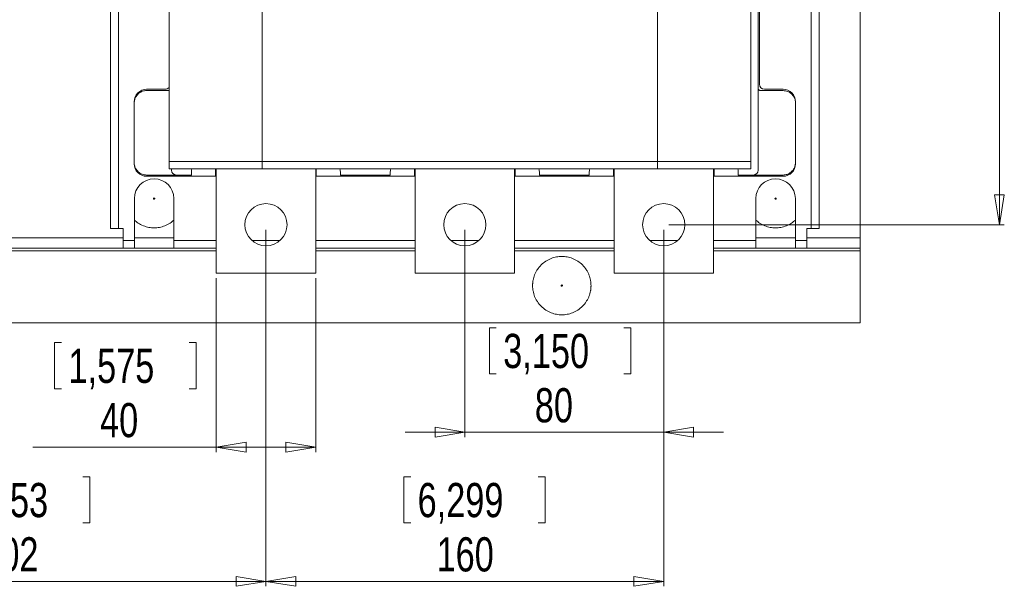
# Model space of a CAD drawing. Header units: millimetres. Extents: x 0 to 1189, y 0 to 841.
# Tile 6 of 15: x 300 to 498, y 481 to 595. Entities that reach past the tile are written whole.
import ezdxf

# ---------------------------------------------------------------- set-up
doc = ezdxf.new("R2010")
doc.units = ezdxf.units.MM
doc.styles.add('SLDTEXTSTYLE3', font='TXT', dxfattribs={"width": 0.75})
doc.dimstyles.new('SLDDIMSTYLE0', dxfattribs={"dimtxt": 6.879167, "dimasz": 6, "dimexe": 0, "dimexo": 0.0625, "dimgap": 1.719792, "dimtad": 2, "dimdec": 1, "dimlfac": 2, "dimrnd": 1e-09, "dimzin": 12, "dimdsep": 46, "dimtxsty": 'SLDTEXTSTYLE3', "dimblk1": 'CLOSED', "dimblk2": 'CLOSED', "dimsah": 1, "dimcen": 0.09, "dimadec": 0, "dimazin": 0, "dimtfac": 1, "dimtdec": 1, "dimtofl": 0, "dimtmove": 0, "dimatfit": 3, "dimldrblk": 'CLOSED', "dimfxl": 0, "dimtolj": 1, "dimtzin": 12, "dimarcsym": 0})
doc.dimstyles.new('SLDDIMSTYLE1', dxfattribs={"dimtxt": 6.879167, "dimasz": 6, "dimexe": 0, "dimexo": 0.0625, "dimgap": 1.719792, "dimtad": 2, "dimdec": 1, "dimlfac": 2, "dimrnd": 1e-09, "dimzin": 12, "dimdsep": 46, "dimtxsty": 'SLDTEXTSTYLE3', "dimblk1": 'CLOSED', "dimblk2": 'CLOSED', "dimsah": 1, "dimcen": 0.09, "dimadec": 0, "dimazin": 0, "dimtfac": 1, "dimtdec": 1, "dimtofl": 0, "dimtmove": 0, "dimatfit": 3, "dimldrblk": 'CLOSED', "dimfxl": 0, "dimtolj": 1, "dimtzin": 12, "dimarcsym": 0})

# ---------------------------------------------------------------- blocks, each defined once
blk = doc.blocks.new('_CLOSED')
at = {"color": 0, "linetype": 'ByBlock', "lineweight": -2}
for p, q in [((-1, 0.166667), (0, 0)), ((-1, 0.166667), (-1, -0.166667)), ((0, 0), (-1, -0.166667)), ((0, 0), (-1, 0))]:
    blk.add_line(p, q, dxfattribs=at)
blk = doc.blocks.new('*D7')
at = {"color": 7, "linetype": 'Continuous', "lineweight": 0}
for p, q in [((248.61, 552.34), (248.61, 480.59)), ((349.61, 552.34), (349.61, 480.59)), ((285.74, 502.62), (285.74, 493.33)), ((285.74, 502.62), (287.13, 502.62)), ((314.17, 502.62), (312.78, 502.62)), ((314.17, 502.62), (314.17, 493.33)), ((285.74, 493.33), (287.13, 493.33)), ((314.17, 493.33), (312.78, 493.33)), ((248.61, 481.59), (349.61, 481.59))]:
    blk.add_line(p, q, dxfattribs=at)
at = {"color": 7, "linetype": 'Continuous', "lineweight": 0, "xscale": 6, "yscale": 6, "rotation": 180.0000000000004}
blk.add_blockref('_CLOSED', (248.61, 481.59, -42.83), dxfattribs=at)
at = {"color": 7, "linetype": 'Continuous', "lineweight": 0, "xscale": 6, "yscale": 6}
blk.add_blockref('_CLOSED', (349.61, 481.59, -42.83), dxfattribs=at)
at = {"color": 7, "linetype": 'Continuous', "lineweight": 0, "char_height": 6.879, "attachment_point": 1, "style": 'SLDTEXTSTYLE3'}
for s, insert in [('7,953', (288.53, 501.38)), ('202', (292.34, 490.46))]:
    blk.add_mtext(s, dxfattribs=dict(at, insert=insert))
blk = doc.blocks.new('*D8')
at = {"color": 7, "linetype": 'Continuous', "lineweight": 0}
for p, q in [((349.61, 552.34), (349.61, 480.59)), ((429.61, 552.34), (429.61, 480.59)), ((377.33, 502.62), (377.33, 493.33)), ((377.33, 502.62), (378.72, 502.62)), ((405.76, 502.62), (404.36, 502.62)), ((405.76, 502.62), (405.76, 493.33)), ((377.33, 493.33), (378.72, 493.33)), ((405.76, 493.33), (404.36, 493.33)), ((349.61, 481.59), (429.61, 481.59))]:
    blk.add_line(p, q, dxfattribs=at)
at = {"color": 7, "linetype": 'Continuous', "lineweight": 0, "xscale": 6, "yscale": 6, "rotation": 180.0000000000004}
blk.add_blockref('_CLOSED', (349.61, 481.59, -42.83), dxfattribs=at)
at = {"color": 7, "linetype": 'Continuous', "lineweight": 0, "xscale": 6, "yscale": 6}
blk.add_blockref('_CLOSED', (429.61, 481.59, -42.83), dxfattribs=at)
at = {"color": 7, "linetype": 'Continuous', "lineweight": 0, "char_height": 6.879, "attachment_point": 1, "style": 'SLDTEXTSTYLE3'}
for s, insert in [('6,299', (380.11, 501.38)), ('160', (383.92, 490.46))]:
    blk.add_mtext(s, dxfattribs=dict(at, insert=insert))
blk = doc.blocks.new('*D9')
at = {"color": 7, "linetype": 'Continuous', "lineweight": 0}
for p, q in [((389.61, 552.34), (389.61, 510.59)), ((429.61, 552.34), (429.61, 510.59)), ((394.54, 532.62), (394.54, 523.33)), ((394.54, 532.62), (395.94, 532.62)), ((422.97, 532.62), (421.58, 532.62)), ((422.97, 532.62), (422.97, 523.33)), ((394.54, 523.33), (395.94, 523.33)), ((422.97, 523.33), (421.58, 523.33)), ((389.61, 511.59), (377.61, 511.59)), ((389.61, 511.59), (429.61, 511.59)), ((429.61, 511.59), (441.61, 511.59))]:
    blk.add_line(p, q, dxfattribs=at)
at = {"color": 7, "linetype": 'Continuous', "lineweight": 0, "xscale": 6, "yscale": 6}
blk.add_blockref('_CLOSED', (389.61, 511.59, -42.83), dxfattribs=at)
at = {"color": 7, "linetype": 'Continuous', "lineweight": 0, "xscale": 6, "yscale": 6, "rotation": 180.0000000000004}
blk.add_blockref('_CLOSED', (429.61, 511.59, -42.83), dxfattribs=at)
at = {"color": 7, "linetype": 'Continuous', "lineweight": 0, "char_height": 6.879, "attachment_point": 1, "style": 'SLDTEXTSTYLE3'}
for s, insert in [('3,150', (397.33, 531.38)), ('80', (403.68, 520.46))]:
    blk.add_mtext(s, dxfattribs=dict(at, insert=insert))
blk = doc.blocks.new('*D10')
at = {"color": 7, "linetype": 'Continuous', "lineweight": 0}
for p, q in [((339.61, 542.59), (339.61, 507.6)), ((359.61, 542.59), (359.61, 507.6)), ((307.11, 529.63), (307.11, 520.35)), ((307.11, 529.63), (308.5, 529.63)), ((335.54, 529.63), (334.14, 529.63)), ((335.54, 529.63), (335.54, 520.35)), ((307.11, 520.35), (308.5, 520.35)), ((335.54, 520.35), (334.14, 520.35)), ((339.61, 508.6), (302.73, 508.6)), ((359.61, 508.6), (339.61, 508.6))]:
    blk.add_line(p, q, dxfattribs=at)
at = {"color": 7, "linetype": 'Continuous', "lineweight": 0, "xscale": 6, "yscale": 6}
for p, rotation in [((339.61, 508.6, -42.83), 180.0000000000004), ((359.61, 508.6, -42.83), 360.0000000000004)]:
    blk.add_blockref('_CLOSED', p, dxfattribs=dict(at, rotation=rotation))
at = {"color": 7, "linetype": 'Continuous', "lineweight": 0, "char_height": 6.879, "attachment_point": 1, "style": 'SLDTEXTSTYLE3'}
for s, insert in [('1,575', (309.89, 528.39)), ('40', (316.24, 517.47))]:
    blk.add_mtext(s, dxfattribs=dict(at, insert=insert))
blk = doc.blocks.new('*D11')
at = {"color": 7, "linetype": 'Continuous', "lineweight": 0}
for p, q in [((430.61, 688.84), (498.11, 688.84)), ((497.11, 688.84), (497.11, 553.34)), ((476.08, 641.2), (485.36, 641.2)), ((476.08, 641.2), (476.08, 639.81)), ((485.36, 641.2), (485.36, 639.81)), ((476.08, 607.68), (476.08, 609.08)), ((485.36, 607.68), (485.36, 609.08)), ((476.08, 607.68), (485.36, 607.68)), ((430.61, 553.34), (498.11, 553.34))]:
    blk.add_line(p, q, dxfattribs=at)
at = {"color": 7, "linetype": 'Continuous', "lineweight": 0, "xscale": 6, "yscale": 6}
for p, rotation in [((497.11, 688.84, -42.83), 90.0000000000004), ((497.11, 553.34, -42.83), 270.0000000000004)]:
    blk.add_blockref('_CLOSED', p, dxfattribs=dict(at, rotation=rotation))
at = {"color": 7, "linetype": 'Continuous', "lineweight": 0, "char_height": 6.879, "attachment_point": 1, "rotation": 90, "style": 'SLDTEXTSTYLE3'}
for s, insert in [('10,669', (477.32, 610.47)), ('271', (488.24, 616.82))]:
    blk.add_mtext(s, dxfattribs=dict(at, insert=insert))

msp = doc.modelspace()

# ---------------------------------------------------------------- linework, layer by layer
at = {"color": 7, "linetype": 'Continuous', "lineweight": 15}
for p, q in [((469.1089, 550.6885), (469.1089, 691.4885)), ((318.3589, 691.0885), (318.3589, 552.5885)), ((319.9589, 691.0885), (319.9589, 552.5885)), ((459.2589, 552.5885), (459.2589, 691.0885)), ((460.8589, 552.5885), (460.8589, 691.0885)), ((330.1089, 678.0885), (330.1089, 566.0885)), ((447.1089, 678.0885), (447.1089, 566.0885)), ((448.6089, 677.8445), (448.6089, 564.3325)), ((448.8589, 660.5885), (448.8589, 581.5885)), ((348.8553, 566.0885), (348.8553, 602.0885)), ((428.3625, 602.0885), (428.3625, 566.0885)), ((325.6089, 580.5885), (329.3589, 580.5885)), ((325.6089, 580.3325), (330.1089, 580.3325)), ((449.1089, 580.3325), (453.6089, 580.3325)), ((449.8589, 580.5885), (453.6089, 580.5885)), ((323.1089, 565.8325), (323.1089, 577.8325)), ((456.1089, 577.8325), (456.1089, 565.8325)), ((330.1089, 566.0885), (348.8553, 566.0885)), ((330.1089, 566.0885), (330.1089, 564.5885)), ((330.1089, 564.5885), (348.8553, 564.5885)), ((330.6089, 564.3325), (330.6089, 564.5885)), ((339.4839, 563.0885), (339.4839, 564.5885)), ((339.6089, 543.5885), (339.6089, 564.5885)), ((428.3625, 566.0885), (348.8553, 566.0885)), ((348.8553, 566.0885), (348.8553, 564.5885)), ((348.8553, 564.5885), (428.3625, 564.5885)), ((359.6089, 564.5885), (359.6089, 543.5885)), ((359.7339, 564.5885), (359.7339, 563.0885)), ((379.4839, 563.0885), (379.4839, 564.5885)), ((379.6089, 543.5885), (379.6089, 564.5885)), ((399.6089, 564.5885), (399.6089, 543.5885)), ((399.7339, 564.5885), (399.7339, 563.0885)), ((419.4839, 563.0885), (419.4839, 564.5885)), ((419.6089, 543.5885), (419.6089, 564.5885)), ((428.3625, 566.0885), (428.3625, 564.5885)), ((428.3625, 566.0885), (447.1089, 566.0885)), ((428.3625, 564.5885), (447.1089, 564.5885)), ((439.6089, 564.5885), (439.6089, 543.5885)), ((439.7339, 564.5885), (439.7339, 563.0885)), ((447.1089, 566.0885), (447.1089, 564.5885)), ((331.6089, 563.3325), (325.6089, 563.3325)), ((339.4839, 563.0885), (325.6089, 563.0885)), ((334.6089, 563.3325), (331.6089, 563.3325)), ((334.6089, 563.3325), (334.6089, 563.8325)), ((339.6089, 563.0885), (339.4839, 563.0885)), ((359.7339, 563.0885), (359.6089, 563.0885)), ((379.4839, 563.0885), (359.7339, 563.0885)), ((364.6089, 563.8325), (364.6089, 563.3325)), ((374.6089, 563.3325), (364.6089, 563.3325)), ((374.6089, 563.3325), (374.6089, 563.8325)), ((379.6089, 563.0885), (379.4839, 563.0885)), ((399.7339, 563.0885), (399.6089, 563.0885)), ((419.4839, 563.0885), (399.7339, 563.0885)), ((404.6089, 563.8325), (404.6089, 563.3325)), ((414.6089, 563.3325), (404.6089, 563.3325)), ((414.6089, 563.3325), (414.6089, 563.8325)), ((419.6089, 563.0885), (419.4839, 563.0885)), ((439.7339, 563.0885), (439.6089, 563.0885)), ((453.6089, 563.0885), (439.7339, 563.0885)), ((444.6089, 563.3325), (444.6089, 563.8325)), ((447.6089, 563.3325), (444.6089, 563.3325)), ((453.6089, 563.3325), (447.6089, 563.3325)), ((323.1376, 550.1885), (323.1376, 558.5885)), ((331.0802, 558.5885), (331.0802, 550.1885)), ((448.1376, 550.1885), (448.1376, 558.5885)), ((456.0802, 558.5885), (456.0802, 550.1885)), ((318.3589, 552.5885), (319.9589, 552.5885)), ((319.9589, 552.5885), (320.8589, 552.5885)), ((320.8589, 552.5885), (320.8589, 550.1885)), ((458.3589, 552.5885), (459.2589, 552.5885)), ((458.3589, 550.1885), (458.3589, 552.5885)), ((459.2589, 552.5885), (460.8589, 552.5885)), ((277.3589, 550.6885), (320.8589, 550.6885)), ((323.1376, 550.6885), (331.0802, 550.6885)), ((448.1376, 550.6885), (456.0802, 550.6885)), ((458.3589, 550.6885), (469.1089, 550.6885)), ((469.1089, 548.5885), (469.1089, 550.6885)), ((277.3589, 548.5885), (320.8589, 548.5885)), ((320.8589, 550.1885), (323.1376, 550.1885)), ((320.8589, 550.1885), (320.8589, 548.5885)), ((320.8589, 548.5885), (323.1376, 548.5885)), ((323.1376, 548.5885), (323.1376, 550.1885)), ((323.1376, 548.5885), (331.0802, 548.5885)), ((331.0802, 550.1885), (331.0802, 548.5885)), ((331.0802, 550.1885), (339.6089, 550.1885)), ((331.0802, 548.5885), (339.6089, 548.5885)), ((346.7558, 550.1885), (352.4619, 550.1885)), ((359.6089, 550.1885), (379.6089, 550.1885)), ((359.6089, 548.5885), (379.6089, 548.5885)), ((386.7558, 550.1885), (392.4619, 550.1885)), ((399.6089, 550.1885), (419.6089, 550.1885)), ((399.6089, 548.5885), (419.6089, 548.5885)), ((426.7558, 550.1885), (432.4619, 550.1885)), ((439.6089, 550.1885), (448.1376, 550.1885)), ((439.6089, 548.5885), (448.1376, 548.5885)), ((448.1376, 548.5885), (448.1376, 550.1885)), ((448.1376, 548.5885), (456.0802, 548.5885)), ((456.0802, 550.1885), (458.3589, 550.1885)), ((456.0802, 550.1885), (456.0802, 548.5885)), ((456.0802, 548.5885), (458.3589, 548.5885)), ((458.3589, 548.5885), (458.3589, 550.1885)), ((458.3589, 548.5885), (469.1089, 548.5885)), ((469.1089, 548.5885), (469.1089, 548.0885)), ((339.6089, 548.0885), (258.6089, 548.0885)), ((379.6089, 548.0885), (359.6089, 548.0885)), ((419.6089, 548.0885), (399.6089, 548.0885)), ((469.1089, 548.0885), (439.6089, 548.0885)), ((469.1089, 533.5885), (469.1089, 548.0885)), ((359.6089, 543.5885), (339.6089, 543.5885)), ((399.6089, 543.5885), (379.6089, 543.5885)), ((439.6089, 543.5885), (419.6089, 543.5885)), ((129.1089, 533.5885), (469.1089, 533.5885))]:
    msp.add_line(p, q, dxfattribs=at)
at = {"color": 7, "linetype": 'Continuous', "lineweight": 15, "flags": 128}
for points in [[(334.6089, 563.8325), (334.6569, 564.3202), (334.7259, 564.5885)], [(364.4918, 564.5885), (364.5608, 564.3202), (364.6089, 563.8325)], [(374.6089, 563.8325), (374.6569, 564.3202), (374.7259, 564.5885)], [(404.4918, 564.5885), (404.5608, 564.3202), (404.6089, 563.8325)], [(414.6089, 563.8325), (414.6569, 564.3202), (414.7259, 564.5885)], [(444.4918, 564.5885), (444.5608, 564.3202), (444.6089, 563.8325)]]:
    msp.add_lwpolyline(points, dxfattribs=at)
at = {"color": 7, "linetype": 'Continuous', "lineweight": 15}
for centre in [(349.6089, 553.3385), (389.6089, 553.3385), (429.6089, 553.3385)]:
    msp.add_circle(centre, 4.25, dxfattribs=at)
for centre, radius, start, end in [((325.6089, 578.0885), 2.5, 90, 180), ((329.3589, 581.5885), 1, 270, 318.590378), ((449.8589, 581.5885), 1, 180, 270), ((453.6089, 578.0885), 2.5, 0, 90), ((325.6089, 565.5885), 2.5, 180, 270), ((453.6089, 565.5885), 2.5, 270, 0), ((327.1089, 558.5885), 3.9713, 0, 180), ((331.6089, 564.3325), 1, 180, 270), ((447.6089, 564.3325), 1, 270, 0), ((452.1089, 558.5885), 3.9713, 0, 180)]:
    msp.add_arc(centre, radius, start, end, dxfattribs=at)
for points, knots in [([(323.1089, 577.8325), (323.129, 578.0698), (323.1692, 578.5432), (323.4956, 579.2382), (324.0298, 579.8302), (324.7696, 580.2503), (325.3349, 580.3057), (325.6089, 580.3325)], [0, 0, 0, 0, 0.16554611, 0.33030214, 0.55603118, 0.78488416, 1, 1, 1, 1]), ([(449.1089, 580.3325), (449.0527, 580.338), (448.9404, 580.349), (448.7906, 580.4352), (448.6775, 580.5619), (448.6174, 580.7025), (448.6113, 580.7955), (448.6089, 580.8325)], [0, 0, 0, 0, 0.21463683, 0.42927951, 0.64381638, 0.85840048, 1, 1, 1, 1]), ([(453.6089, 580.3325), (453.9247, 580.2969), (454.5559, 580.2257), (455.3137, 579.7271), (455.8196, 579.0797), (456.0725, 578.4191), (456.0982, 578.0047), (456.1089, 577.8325)], [0, 0, 0, 0, 0.2483194, 0.4962295, 0.71024726, 0.87958397, 1, 1, 1, 1]), ([(325.6089, 563.3325), (325.293, 563.3681), (324.6619, 563.4393), (323.904, 563.9379), (323.3981, 564.5853), (323.1452, 565.2459), (323.1196, 565.6603), (323.1089, 565.8325)], [0, 0, 0, 0, 0.2483194, 0.4962295, 0.71024726, 0.87958397, 1, 1, 1, 1]), ([(456.1089, 565.8325), (456.0887, 565.5952), (456.0486, 565.1218), (455.7221, 564.4268), (455.1879, 563.8348), (454.4482, 563.4147), (453.8828, 563.3593), (453.6089, 563.3325)], [0, 0, 0, 0, 0.16554611, 0.33030214, 0.55603118, 0.78488416, 1, 1, 1, 1]), ([(327.2339, 558.5885), (327.2334, 558.5969), (327.2326, 558.6133), (327.2254, 558.6368), (327.2137, 558.6584), (327.1927, 558.6835), (327.1583, 558.7077), (327.109, 558.7164), (327.0596, 558.7077), (327.0229, 558.682), (326.9992, 558.652), (326.9861, 558.6214), (326.9846, 558.5996), (326.9839, 558.5885)], [0, 0, 0, 0, 0.064038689, 0.125484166, 0.186839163, 0.25061706, 0.375006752, 0.500119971, 0.624509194, 0.74962199, 0.833616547, 0.915055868, 1, 1, 1, 1]), ([(326.9839, 558.5885), (326.9843, 558.5801), (326.9852, 558.5637), (326.9924, 558.5402), (327.0041, 558.5186), (327.025, 558.4935), (327.0595, 558.4693), (327.1088, 558.4606), (327.1582, 558.4693), (327.1949, 558.495), (327.2185, 558.5249), (327.2316, 558.5556), (327.2331, 558.5774), (327.2339, 558.5885)], [0, 0, 0, 0, 0.06403869, 0.12548417, 0.18683916, 0.25061706, 0.37500675, 0.50011997, 0.62450919, 0.74962199, 0.83361655, 0.91505587, 1, 1, 1, 1]), ([(452.2339, 558.5885), (452.2334, 558.5969), (452.2326, 558.6133), (452.2254, 558.6368), (452.2137, 558.6584), (452.1927, 558.6835), (452.1583, 558.7077), (452.109, 558.7164), (452.0596, 558.7077), (452.0229, 558.682), (451.9992, 558.652), (451.9861, 558.6214), (451.9846, 558.5996), (451.9839, 558.5885)], [0, 0, 0, 0, 0.06403869, 0.12548417, 0.18683916, 0.25061706, 0.37500675, 0.50011997, 0.62450919, 0.74962199, 0.83361655, 0.91505587, 1, 1, 1, 1]), ([(451.9839, 558.5885), (451.9843, 558.5801), (451.9852, 558.5637), (451.9924, 558.5402), (452.0041, 558.5186), (452.025, 558.4935), (452.0595, 558.4693), (452.1088, 558.4606), (452.1582, 558.4693), (452.1949, 558.495), (452.2185, 558.5249), (452.2316, 558.5556), (452.2331, 558.5774), (452.2339, 558.5885)], [0, 0, 0, 0, 0.06403869, 0.12548417, 0.18683916, 0.25061706, 0.37500675, 0.50011997, 0.62450919, 0.74962199, 0.83361655, 0.91505587, 1, 1, 1, 1]), ([(331.0802, 554.2856), (330.8355, 554.0704), (330.2933, 553.5934), (329.2974, 553.0992), (328.206, 552.7803), (327.1089, 552.681), (326.0118, 552.7803), (324.9203, 553.0992), (323.9245, 553.5934), (323.3823, 554.0704), (323.1376, 554.2856)], [0, 0, 0, 0, 0.11148114, 0.24704665, 0.37720113, 0.5, 0.62279887, 0.75295335, 0.88851886, 1, 1, 1, 1]), ([(456.0802, 554.2856), (455.8355, 554.0704), (455.2933, 553.5934), (454.2974, 553.0992), (453.206, 552.7803), (452.1089, 552.681), (451.0118, 552.7803), (449.9203, 553.0992), (448.9245, 553.5934), (448.3823, 554.0704), (448.1376, 554.2856)], [0, 0, 0, 0, 0.11148114, 0.24704665, 0.37720113, 0.5, 0.62279887, 0.75295335, 0.88851886, 1, 1, 1, 1]), ([(403.2339, 541.0885), (403.2344, 541.1483), (403.2355, 541.2679), (403.2439, 541.4469), (403.2575, 541.6254), (403.2766, 541.8034), (403.3011, 541.9809), (403.3528, 542.2859), (403.4536, 542.7145), (403.6404, 543.2618), (403.8834, 543.7956), (404.2869, 544.4865), (404.9251, 545.2725), (405.8646, 546.0355), (406.9175, 546.581), (408.0124, 546.8958), (409.1089, 546.9964), (410.2053, 546.8958), (411.3003, 546.581), (412.3532, 546.0355), (413.2927, 545.2725), (413.9308, 544.4866), (414.3344, 543.7957), (414.5773, 543.262), (414.7641, 542.7146), (414.8718, 542.2569), (414.9307, 541.8925), (414.9612, 541.6256), (414.9803, 541.3575), (414.9827, 541.1782), (414.9839, 541.0885)], [0, 0, 0, 0, 0.00973543, 0.01945196, 0.02915864, 0.0388645, 0.04857863, 0.05831004, 0.08919884, 0.12010186, 0.15227834, 0.18446911, 0.25011805, 0.31576699, 0.38005172, 0.44177055, 0.50000137, 0.5582322, 0.61995103, 0.68423575, 0.74988469, 0.81553363, 0.84771012, 0.87990089, 0.91078969, 0.94169271, 0.95627672, 0.97083555, 0.98539979, 1, 1, 1, 1]), ([(414.9839, 541.0885), (414.9833, 541.0287), (414.9823, 540.9091), (414.9738, 540.7301), (414.9603, 540.5516), (414.9412, 540.3736), (414.9166, 540.1961), (414.865, 539.8911), (414.7641, 539.4625), (414.5774, 538.9152), (414.3344, 538.3813), (413.9308, 537.6905), (413.2927, 536.9045), (412.3532, 536.1415), (411.3003, 535.596), (410.2053, 535.2812), (409.1089, 535.1806), (408.0124, 535.2812), (406.9175, 535.596), (405.8646, 536.1415), (404.9251, 536.9045), (404.287, 537.6904), (403.8834, 538.3813), (403.6404, 538.915), (403.4537, 539.4624), (403.346, 539.9201), (403.287, 540.2844), (403.2565, 540.5514), (403.2374, 540.8195), (403.2351, 540.9988), (403.2339, 541.0885)], [0, 0, 0, 0, 0.009735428, 0.019451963, 0.029158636, 0.038864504, 0.048578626, 0.058310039, 0.089198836, 0.120101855, 0.152278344, 0.184469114, 0.250118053, 0.315766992, 0.380051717, 0.441770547, 0.500001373, 0.558232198, 0.619951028, 0.684235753, 0.749884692, 0.815533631, 0.847710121, 0.879900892, 0.910789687, 0.941692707, 0.95627672, 0.970835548, 0.985399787, 1, 1, 1, 1]), ([(409.2339, 541.0885), (409.2334, 541.0969), (409.2326, 541.1133), (409.2254, 541.1368), (409.2137, 541.1584), (409.1927, 541.1835), (409.1583, 541.2077), (409.109, 541.2164), (409.0596, 541.2077), (409.0229, 541.182), (408.9992, 541.152), (408.9861, 541.1214), (408.9846, 541.0996), (408.9839, 541.0885)], [0, 0, 0, 0, 0.06403869, 0.12548417, 0.18683916, 0.25061706, 0.37500675, 0.50011997, 0.62450919, 0.74962199, 0.83361655, 0.91505587, 1, 1, 1, 1]), ([(408.9839, 541.0885), (408.9843, 541.0801), (408.9852, 541.0637), (408.9924, 541.0402), (409.0041, 541.0186), (409.025, 540.9935), (409.0595, 540.9693), (409.1088, 540.9606), (409.1582, 540.9693), (409.1949, 540.995), (409.2185, 541.0249), (409.2316, 541.0556), (409.2331, 541.0774), (409.2339, 541.0885)], [0, 0, 0, 0, 0.06403869, 0.12548417, 0.18683916, 0.25061706, 0.37500675, 0.50011997, 0.62450919, 0.74962199, 0.83361655, 0.91505587, 1, 1, 1, 1])]:
    msp.add_open_spline(points, degree=3, knots=knots, dxfattribs=at)

# ---------------------------------------------------------------- dimensions: what is measured, and where the dimension line sits
at = {"color": 7, "linetype": 'Continuous', "lineweight": 0}
dim = msp.add_linear_dim(base=(497.1089, 553.3385), p1=(429.6089, 688.8385), p2=(429.6089, 553.3385), angle=90, dimstyle='SLDDIMSTYLE0', dxfattribs=at)
dim.commit()
dim.dimension.update_dxf_attribs({"geometry": '*D11', "text_midpoint": (497.1089, 624.4408), "dimtype": 160})
for base, p1, p2, dimstyle, picture, middle in [((349.6089, 481.5885), (248.6089, 553.3385), (349.6089, 553.3385), 'SLDDIMSTYLE0', '*D7', (299.9553, 481.5885)), ((429.6089, 481.5885), (349.6089, 553.3385), (429.6089, 553.3385), 'SLDDIMSTYLE0', '*D8', (391.5406, 481.5885)), ((429.6089, 511.5885), (389.6089, 553.3385), (429.6089, 553.3385), 'SLDDIMSTYLE1', '*D9', (408.7587, 511.5885)), ((339.6089, 508.6006), (359.6089, 543.5885), (339.6089, 543.5885), 'SLDDIMSTYLE0', '*D10', (321.3216, 508.6006))]:
    dim = msp.add_linear_dim(base=base, p1=p1, p2=p2, dimstyle=dimstyle, dxfattribs=at)
    dim.commit()
    dim.dimension.update_dxf_attribs({"geometry": picture, "text_midpoint": middle, "dimtype": 160})

doc.saveas('drawing.dxf')
